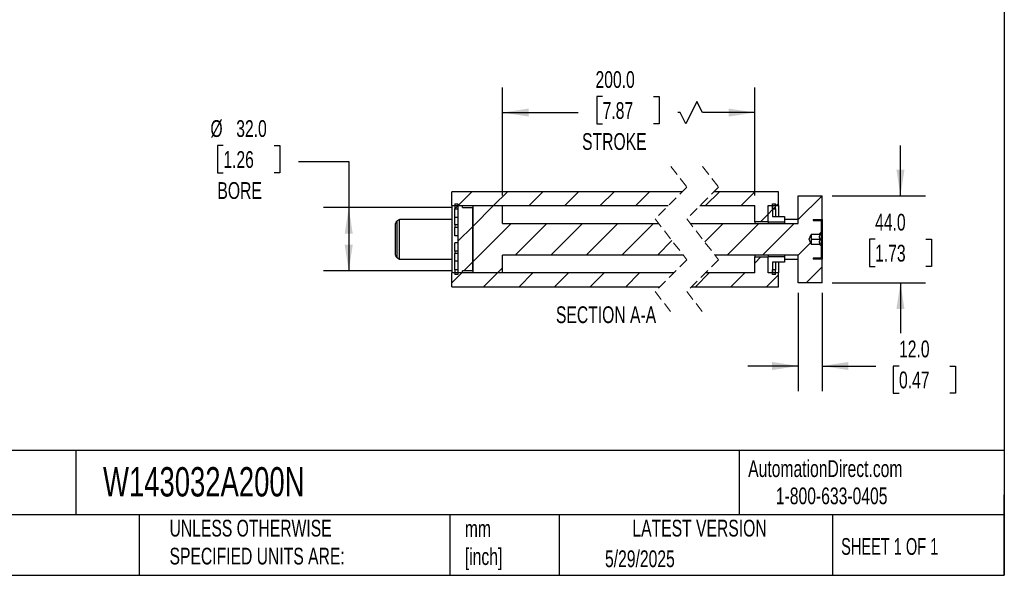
# Model space of a CAD drawing. Header units: millimetres. Extents: x 25 to 1092, y 25 to 838.
# Tile 3 of 5: x 595 to 1092, y 25 to 306. Entities that reach past the tile are written whole.
import ezdxf

# ---------------------------------------------------------------- set-up
doc = ezdxf.new("R2010")
doc.units = ezdxf.units.MM
doc.header["$LTSCALE"] = 4
doc.linetypes.add('SLD-Dashed', pattern=[1.905, 1.27, -0.635])
doc.linetypes.add('SLD-Solid', pattern=[0])
doc.layers.add('DIMENSIONS', color=140, linetype='SLD-Solid', lineweight=25)
doc.layers.add('TEXT', color=140, linetype='SLD-Solid', lineweight=25)
doc.layers.add('HATCH', color=6, linetype='SLD-Solid')
doc.styles.add('SLDTEXTSTYLE0', font='TXT', dxfattribs={"width": 0.7})
doc.styles.add('SLDTEXTSTYLE1', font='TXT', dxfattribs={"width": 0.65})
doc.dimstyles.new('SLDDIMSTYLE1', dxfattribs={"dimtxt": 8.632031, "dimasz": 13.208, "dimexe": 0, "dimexo": 0.0625, "dimgap": 2.158008, "dimtad": 0, "dimtih": 1, "dimtoh": 1, "dimrnd": 1e-09, "dimzin": 4, "dimdsep": 46, "dimtxsty": 'SLDTEXTSTYLE0', "dimsah": 1, "dimcen": 0.09, "dimadec": 0, "dimazin": 1, "dimtfac": 1, "dimtmove": 0, "dimatfit": 0, "dimfxl": 0, "dimfrac": 2, "dimtolj": 1, "dimtzin": 12, "dimarcsym": 0})
doc.dimstyles.new('SLDDIMSTYLE3', dxfattribs={"dimtxt": 8.632031, "dimasz": 13.208, "dimexe": 0, "dimexo": 0.0625, "dimgap": 2.158008, "dimtad": 0, "dimtih": 1, "dimtoh": 1, "dimrnd": 1e-09, "dimzin": 4, "dimdsep": 46, "dimtxsty": 'SLDTEXTSTYLE0', "dimsah": 1, "dimcen": 0.09, "dimadec": 0, "dimazin": 1, "dimtfac": 1, "dimtofl": 0, "dimtmove": 0, "dimatfit": 3, "dimfxl": 0, "dimfrac": 2, "dimtolj": 1, "dimtzin": 12, "dimarcsym": 0})

# ---------------------------------------------------------------- blocks, each defined once
blk = doc.blocks.new('_D_32')
at = {"layer": 'DIMENSIONS'}
for p, q in [((838.64, 217.18), (838.64, 271.8)), ((966.1, 217.18), (966.1, 271.8)), ((889.24, 267.17), (886.34, 267.17)), ((886.34, 267.17), (886.34, 253.46)), ((914.89, 267.17), (917.79, 267.17)), ((917.79, 267.17), (917.79, 253.46)), ((936.9, 264.74), (931.26, 253.46)), ((939.73, 259.1), (936.9, 264.74)), ((838.64, 259.1), (876.94, 259.1)), ((928.44, 259.1), (927.18, 259.1)), ((931.26, 253.46), (928.44, 259.1)), ((966.1, 259.1), (939.73, 259.1)), ((886.34, 253.46), (889.24, 253.46)), ((917.79, 253.46), (914.89, 253.46))]:
    blk.add_line(p, q, dxfattribs=at)
for points in [[(838.64, 259.1), (851.85, 257.07), (851.85, 261.13)], [(966.1, 259.1), (952.89, 261.13), (952.89, 257.07)]]:
    blk.add_solid(points, dxfattribs=at)
at = {"layer": 'DIMENSIONS', "char_height": 8.467, "attachment_point": 1, "style": 'SLDTEXTSTYLE0'}
for s, insert in [('200.0', (885.65, 280.02)), ('7.87', (889.24, 264.37)), ('STROKE', (878.87, 248.72))]:
    blk.add_mtext(s, dxfattribs=dict(at, insert=insert))
blk = doc.blocks.new('_D_33')
at = {"layer": 'DIMENSIONS'}
for p, q in [((697.61, 242.41), (694.71, 242.41)), ((694.71, 242.41), (694.71, 228.7)), ((723.26, 242.41), (726.16, 242.41)), ((726.16, 242.41), (726.16, 228.7)), ((735.57, 234.34), (760.97, 234.34)), ((760.97, 234.34), (760.97, 211.1)), ((694.71, 228.7), (697.61, 228.7)), ((726.16, 228.7), (723.26, 228.7)), ((813.31, 211.1), (748.27, 211.1)), ((760.97, 211.1), (760.97, 179.1)), ((813.31, 179.1), (748.27, 179.1))]:
    blk.add_line(p, q, dxfattribs=at)
for points in [[(760.97, 211.1), (758.94, 197.89), (763, 197.89)], [(760.97, 179.1), (763, 192.31), (758.94, 192.31)]]:
    blk.add_solid(points, dxfattribs=at)
at = {"layer": 'DIMENSIONS', "char_height": 8.467, "attachment_point": 1, "style": 'SLDTEXTSTYLE0'}
for s, insert in [('%%c', (691.09, 255.26)), ('32.0', (704.13, 255.26)), ('1.26', (697.61, 239.61)), ('BORE', (694.62, 223.96))]:
    blk.add_mtext(s, dxfattribs=dict(at, insert=insert))
blk = doc.blocks.new('_D_34')
at = {"layer": 'DIMENSIONS'}
for p, q in [((1039.73, 217.1), (1039.73, 242.5)), ((1005.18, 217.1), (1052.43, 217.1)), ((1026.91, 195.13), (1024.01, 195.13)), ((1024.01, 195.13), (1024.01, 181.42)), ((1052.56, 195.13), (1055.46, 195.13)), ((1055.46, 195.13), (1055.46, 181.42)), ((1024.01, 181.42), (1026.91, 181.42)), ((1055.46, 181.42), (1052.56, 181.42)), ((1005.18, 173.1), (1052.43, 173.1)), ((1039.73, 173.1), (1039.73, 147.7))]:
    blk.add_line(p, q, dxfattribs=at)
for points in [[(1039.73, 217.1), (1041.76, 230.31), (1037.7, 230.31)], [(1039.73, 173.1), (1037.7, 159.89), (1041.76, 159.89)]]:
    blk.add_solid(points, dxfattribs=at)
at = {"layer": 'DIMENSIONS', "char_height": 8.467, "attachment_point": 1, "style": 'SLDTEXTSTYLE0'}
for s, insert in [('44.0', (1026.91, 207.98)), ('1.73', (1026.91, 192.33))]:
    blk.add_mtext(s, dxfattribs=dict(at, insert=insert))
blk = doc.blocks.new('_D_35')
at = {"layer": 'DIMENSIONS'}
for p, q in [((988.1, 168.02), (988.1, 118.4)), ((1000.1, 168.02), (1000.1, 118.4)), ((988.1, 131.1), (962.7, 131.1)), ((1000.1, 131.1), (1027.32, 131.1)), ((1039.01, 131.1), (1036.11, 131.1)), ((1036.11, 131.1), (1036.11, 117.38)), ((1064.66, 131.1), (1067.56, 131.1)), ((1067.56, 131.1), (1067.56, 117.38)), ((1036.11, 117.38), (1039.01, 117.38)), ((1067.56, 117.38), (1064.66, 117.38))]:
    blk.add_line(p, q, dxfattribs=at)
for points in [[(988.1, 131.1), (974.89, 133.13), (974.89, 129.07)], [(1000.1, 131.1), (1013.31, 129.07), (1013.31, 133.13)]]:
    blk.add_solid(points, dxfattribs=at)
at = {"layer": 'DIMENSIONS', "char_height": 8.467, "attachment_point": 1, "style": 'SLDTEXTSTYLE0'}
for s, insert in [('12.0', (1039.01, 143.95)), ('0.47', (1039.01, 128.29))]:
    blk.add_mtext(s, dxfattribs=dict(at, insert=insert))
blk = doc.blocks.new('SW_HATCH_1')
at = {"layer": 'HATCH', "color": 0}
for p, q in [((-151.91, 9.04), (-158.91, 2.04)), ((-133.94, 9.04), (-140.94, 2.04)), ((-115.98, 9.04), (-122.98, 2.04)), ((-98.02, 9.04), (-105.02, 2.04)), ((-80.06, 9.04), (-87.06, 2.04)), ((-62.1, 9.04), (-69.1, 2.04)), ((-26.88, 9.04), (-33.88, 2.04)), ((-8.92, 9.04), (-15.92, 2.04)), ((25, 7.04), (13, -4.96)), ((-158.96, 1.99), (-160.46, 0.49)), ((-158.91, 2.04), (-158.96, 1.99)), ((-140.94, 2.04), (-151.46, -8.47)), ((0, 0), (-2.25, -2.25)), ((1.5, 1.5), (0.42, 0.42)), ((3, 3), (2.04, 2.04)), ((-2.25, -2.25), (-6.11, -6.11)), ((-151.46, -8.47), (-158.96, -15.97)), ((-131.98, -6.96), (-151.46, -26.43)), ((-114.02, -6.96), (-130.02, -22.96)), ((-96.06, -6.96), (-112.06, -22.96)), ((-78.1, -6.96), (-94.1, -22.96)), ((-60.14, -6.96), (-76.14, -22.96)), ((-24.92, -6.96), (-34.27, -16.31)), ((-6.96, -6.96), (-22.96, -22.96)), ((11, -6.96), (-5, -22.96)), ((24.5, -11.42), (23.46, -12.46)), ((-50.82, -15.6), (-58.18, -22.96)), ((19.18, -16.75), (12.96, -22.96)), ((-5.85, -23.81), (-9, -26.96)), ((-151.46, -26.43), (-155.98, -30.96)), ((-136.46, -29.39), (-139.02, -31.96)), ((25, -28.88), (16.92, -36.96)), ((-156.98, -31.96), (-161.96, -36.93)), ((-156.71, -31.68), (-156.98, -31.96)), ((-139.02, -31.96), (-146.02, -38.96)), ((-121.06, -31.96), (-128.06, -38.96)), ((-103.1, -31.96), (-110.1, -38.96)), ((-85.14, -31.96), (-92.14, -38.96)), ((-67.18, -31.96), (-74.18, -38.96)), ((-31.96, -31.96), (-38.96, -38.96)), ((-14, -31.96), (-21, -38.96)), ((3, -32.92), (-3.04, -38.96))]:
    blk.add_line(p, q, dxfattribs=at)

msp = doc.modelspace()

# ---------------------------------------------------------------- linework, layer by layer
at = {"color": 7, "linetype": 'SLD-Dashed', "lineweight": 18}
for p, q in [((923.785, 231.8), (931.785, 221.45)), ((939.785, 231.8), (947.785, 221.45)), ((931.785, 221.45), (915.785, 205.45)), ((947.785, 221.45), (931.785, 205.45)), ((915.785, 205.45), (931.785, 184.75)), ((931.785, 205.45), (947.785, 184.75)), ((931.785, 184.75), (915.785, 168.75)), ((947.785, 184.75), (931.785, 168.75)), ((915.785, 168.75), (923.785, 158.4)), ((931.785, 168.75), (939.785, 158.4))]:
    msp.add_line(p, q, dxfattribs=at)
for p, q in [((929.435, 219.1), (813.141, 219.1)), ((813.141, 212.1), (813.141, 219.1)), ((978.099, 219.1), (945.435, 219.1)), ((978.099, 212.1), (978.099, 219.1)), ((988.099, 217.1), (1000.099, 217.1)), ((988.099, 203.1), (988.099, 217.1)), ((1000.099, 205.1), (1000.099, 217.1)), ((813.141, 212.1), (922.435, 212.1)), ((813.141, 212.1), (813.141, 178.1)), ((814.641, 212.922), (814.641, 210.48)), ((814.641, 212.922), (816.141, 212.922)), ((814.641, 210.48), (816.141, 210.48)), ((814.641, 206.078), (814.641, 210.48)), ((816.141, 212.922), (816.141, 210.48)), ((816.141, 212.1), (818.391, 212.1)), ((816.141, 212.1), (816.141, 178.1)), ((818.391, 211.1), (818.391, 212.1)), ((818.391, 211.1), (823.641, 211.1)), ((823.641, 212.1), (823.641, 178.1)), ((823.641, 212.1), (838.641, 212.1)), ((823.641, 179.1), (823.641, 211.1)), ((838.641, 203.1), (838.641, 212.1)), ((938.435, 212.1), (966.099, 212.1)), ((966.099, 203.95), (966.099, 212.1)), ((972.849, 212.1), (978.099, 212.1)), ((972.849, 203.95), (972.849, 212.1)), ((972.849, 212.1), (975.099, 212.1)), ((972.849, 203.95), (972.849, 212.1)), ((975.099, 212.922), (976.599, 212.922)), ((975.099, 210.48), (975.099, 212.922)), ((975.099, 212.1), (975.099, 206.6)), ((975.099, 210.48), (976.599, 210.48)), ((976.599, 210.48), (976.599, 212.922)), ((976.599, 210.48), (976.599, 206.6)), ((978.099, 212.1), (978.099, 206.6)), ((786.641, 205.1), (785.391, 204.378)), ((785.391, 185.821), (785.391, 204.378)), ((813.141, 205.1), (786.641, 205.1)), ((786.641, 185.1), (786.641, 205.1)), ((816.141, 206.078), (814.641, 206.078)), ((814.641, 202.347), (814.641, 206.078)), ((975.099, 206.6), (981.099, 206.6)), ((981.099, 206.6), (981.099, 203.95)), ((988.099, 205.1), (981.099, 205.1)), ((995.599, 205.1), (1000.099, 205.1)), ((995.599, 205.1), (995.599, 204.6)), ((995.599, 204.6), (999.349, 204.6)), ((999.599, 204.35), (999.599, 198.35)), ((1000.099, 205.1), (1000.099, 185.1)), ((784.641, 187.12), (784.641, 203.079)), ((816.141, 202.347), (814.641, 202.347)), ((814.641, 202.347), (814.641, 201.067)), ((816.141, 201.067), (814.641, 201.067)), ((814.641, 196.85), (814.641, 201.067)), ((838.641, 203.1), (917.601, 203.1)), ((933.601, 203.1), (988.099, 203.1)), ((972.849, 203.95), (966.099, 203.95)), ((966.099, 203.95), (966.099, 203.1)), ((972.849, 203.95), (972.849, 203.1)), ((972.849, 203.95), (981.099, 203.95)), ((972.849, 203.95), (972.849, 203.1)), ((981.099, 203.95), (981.099, 203.1)), ((816.141, 196.85), (814.641, 196.85)), ((993.625, 195.1), (994.535, 197.6)), ((994.535, 192.6), (993.625, 195.1)), ((994.535, 197.6), (994.599, 197.6)), ((994.535, 197.6), (994.535, 192.6)), ((998.849, 197.6), (994.599, 197.6)), ((994.599, 197.6), (994.599, 196.35)), ((994.599, 196.35), (994.599, 193.85)), ((994.599, 195.1), (999.236, 195.1)), ((998.849, 197.6), (999.599, 198.35)), ((999.236, 197.6), (998.849, 197.6)), ((999.599, 198.35), (999.599, 191.85)), ((816.141, 193.35), (814.641, 193.35)), ((814.641, 189.133), (814.641, 193.35)), ((816.141, 189.133), (814.641, 189.133)), ((814.641, 189.133), (814.641, 187.853)), ((994.599, 192.6), (994.535, 192.6)), ((994.599, 193.85), (994.599, 192.6)), ((994.599, 192.6), (998.849, 192.6)), ((999.599, 191.85), (998.849, 192.6)), ((998.849, 192.6), (999.236, 192.6)), ((999.599, 191.85), (999.599, 185.85)), ((785.391, 185.821), (786.641, 185.1)), ((786.641, 185.1), (813.141, 185.1)), ((816.141, 187.853), (814.641, 187.853)), ((814.641, 184.121), (814.641, 187.853)), ((816.141, 184.121), (814.641, 184.121)), ((814.641, 179.72), (814.641, 184.121)), ((929.968, 187.1), (838.641, 187.1)), ((838.641, 178.1), (838.641, 187.1)), ((988.099, 187.1), (945.968, 187.1)), ((966.099, 187.1), (966.099, 186.25)), ((966.099, 178.1), (966.099, 186.25)), ((966.099, 186.25), (972.849, 186.25)), ((972.849, 187.1), (972.849, 186.25)), ((972.849, 187.1), (972.849, 186.25)), ((972.849, 178.1), (972.849, 186.25)), ((981.099, 186.25), (972.849, 186.25)), ((972.849, 178.1), (972.849, 186.25)), ((981.099, 187.1), (981.099, 186.25)), ((981.099, 186.25), (981.099, 183.6)), ((981.099, 185.1), (988.099, 185.1)), ((988.099, 173.1), (988.099, 187.1)), ((999.349, 185.6), (995.599, 185.6)), ((995.599, 185.6), (995.599, 185.1)), ((1000.099, 185.1), (995.599, 185.1)), ((1000.099, 173.1), (1000.099, 185.1)), ((814.641, 179.72), (814.641, 177.278)), ((816.141, 179.72), (814.641, 179.72)), ((816.141, 179.72), (816.141, 177.278)), ((823.641, 179.1), (818.391, 179.1)), ((818.391, 178.1), (818.391, 179.1)), ((981.099, 183.6), (975.099, 183.6)), ((975.099, 183.6), (975.099, 178.1)), ((976.599, 179.72), (975.099, 179.72)), ((975.099, 177.278), (975.099, 179.72)), ((976.599, 183.6), (976.599, 179.72)), ((976.599, 177.278), (976.599, 179.72)), ((978.099, 183.6), (978.099, 178.1)), ((925.135, 178.1), (813.141, 178.1)), ((813.141, 171.1), (813.141, 178.1)), ((816.141, 177.278), (814.641, 177.278)), ((818.391, 178.1), (816.141, 178.1)), ((838.641, 178.1), (823.641, 178.1)), ((966.099, 178.1), (941.135, 178.1)), ((978.099, 178.1), (972.849, 178.1)), ((975.099, 178.1), (972.849, 178.1)), ((976.599, 177.278), (975.099, 177.278)), ((978.099, 171.1), (978.099, 178.1)), ((813.141, 171.1), (918.135, 171.1)), ((934.135, 171.1), (978.099, 171.1)), ((1000.099, 173.1), (988.099, 173.1))]:
    msp.add_line(p, q)
for centre, radius, start, end in [((786.141, 203.079), 1.5, 120.00021, 180.00044), ((999.349, 204.35), 0.25, 0.00052, 89.99884), ((786.141, 187.12), 1.5, 179.99956, 239.99979), ((999.349, 185.85), 0.25, 270.00116, 359.99948)]:
    msp.add_arc(centre, radius, start, end)
for points, knots in [([(999.236, 195.1), (999.064, 195.456), (998.771, 196.062), (998.904, 196.969), (999.133, 197.404), (999.236, 197.6)], [0, 0, 0, 0, 0.43977242, 0.74884848, 1, 1, 1, 1]), ([(999.236, 192.6), (999.064, 192.956), (998.771, 193.562), (998.904, 194.469), (999.133, 194.904), (999.236, 195.1)], [0, 0, 0, 0, 0.4397724, 0.7488485, 1, 1, 1, 1])]:
    msp.add_open_spline(points, degree=3, knots=knots)
at = {"layer": 'TEXT'}
for p, q in [((1092.2, 838.2), (1092.2, 25.4)), ((1092.2, 88.504), (25.4, 88.504)), ((623.036, 88.504), (623.036, 55.88)), ((958.302, 88.504), (958.302, 55.88)), ((1092.2, 25.4), (1092.2, 66.04)), ((1092.2, 55.88), (25.4, 55.88)), ((655.121, 55.88), (655.121, 25.4)), ((812.097, 55.88), (812.097, 25.4)), ((867.248, 55.88), (867.248, 25.4)), ((1005.395, 55.88), (1005.395, 25.4)), ((25.4, 25.4), (1092.2, 25.4))]:
    msp.add_line(p, q, dxfattribs=at)

# ---------------------------------------------------------------- block references
at = {"layer": 'HATCH'}
msp.add_blockref('SW_HATCH_1', (975.099, 210.06), dxfattribs=at)

# ---------------------------------------------------------------- texts
at = {"layer": 'TEXT'}
for s, insert, char_height, attachment_point, style in [('SECTION A-A', (890.984, 161.24), 8.46667, 2, 'SLDTEXTSTYLE0'), ('W143032A200N', (636.831, 80.026), 14.81667, 1, 'SLDTEXTSTYLE0'), ('AutomationDirect.com', (962.78, 83.506), 8.46667, 1, 'SLDTEXTSTYLE0'), ('1-800-633-0405', (976.766, 69.748), 8.46667, 1, 'SLDTEXTSTYLE0'), ('METRIC UNITS USED ^JFOR PART DESIGN', (510.417, 54.224), 8.46667, 1, 'SLDTEXTSTYLE0'), ('UNLESS OTHERWISE ^JSPECIFIED UNITS ARE:', (670.432, 53.442), 8.46667, 1, 'SLDTEXTSTYLE0'), ('mm^J[inch]', (819.629, 53.189), 8.4667, 1, 'SLDTEXTSTYLE0'), ('LATEST VERSION', (938.209, 53.456), 8.46667, 2, 'SLDTEXTSTYLE0'), ('SHEET 1 OF 1', (1009.765, 44.206), 8.46667, 1, 'SLDTEXTSTYLE1'), ('5/29/2025', (890.451, 37.988), 8.4667, 1, 'SLDTEXTSTYLE0')]:
    msp.add_mtext(s, dxfattribs=dict(at, insert=insert, char_height=char_height, attachment_point=attachment_point, style=style))

# ---------------------------------------------------------------- dimensions: what is measured, and where the dimension line sits
at = {"layer": 'DIMENSIONS'}
dim = msp.add_linear_dim(base=(966.099, 259.1), p1=(838.641, 212.1), p2=(966.099, 212.1), text='200.0\\PSTROKE', dimstyle='SLDDIMSTYLE3', dxfattribs=at)
dim.commit()
dim.dimension.update_dxf_attribs({"geometry": '_D_32', "text_midpoint": (902.064, 259.1), "dimtype": 160})
dim = msp.add_linear_dim(base=(760.973, 179.1), p1=(818.391, 211.1), p2=(818.391, 179.1), angle=90, text='%%c<>\\PBORE', dimstyle='SLDDIMSTYLE3', dxfattribs=at)
dim.commit()
dim.dimension.update_dxf_attribs({"geometry": '_D_33', "text_midpoint": (760.973, 234.34), "dimtype": 160})
dim = msp.add_linear_dim(base=(1039.732, 217.1), p1=(1000.099, 173.1), p2=(1000.099, 217.1), angle=90, dimstyle='SLDDIMSTYLE1', dxfattribs=at)
dim.commit()
dim.dimension.update_dxf_attribs({"geometry": '_D_34', "text_midpoint": (1039.732, 195.135), "dimtype": 160})
dim = msp.add_linear_dim(base=(988.099, 131.1), p1=(1000.099, 173.1), p2=(988.099, 173.1), dimstyle='SLDDIMSTYLE1', dxfattribs=at)
dim.commit()
dim.dimension.update_dxf_attribs({"geometry": '_D_35', "text_midpoint": (1051.836, 131.1), "dimtype": 160})

doc.saveas('drawing.dxf')
